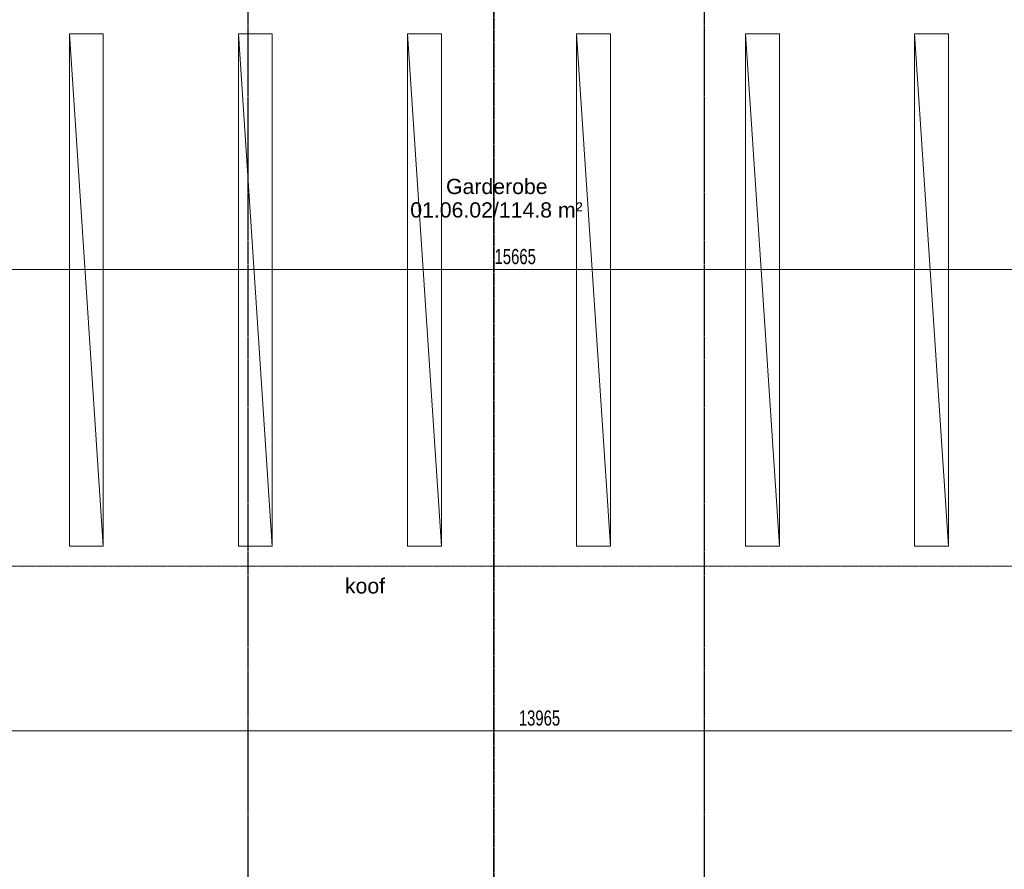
# Model space of a CAD drawing. Header units: millimetres. Extents: x -80560 to 110805, y -11020 to 52719.
# Tile 144 of 184: x 69993 to 81644, y 36113 to 46166. Entities that reach past the tile are written whole.
import ezdxf

# ---------------------------------------------------------------- set-up
doc = ezdxf.new("R2010")
doc.units = ezdxf.units.MM
for name, pattern in [('CENTER2', [20, 8, -4, 4, -4]), ('DASHDOT2', [8, 4, -2, 0, -2]), ('DASHED2', [6, 4, -2]), ('DASHED2-1', [3, 2, -1])]:
    doc.linetypes.add(name, pattern=pattern)
for name, color, linetype, lineweight in [('A-ANNO-DIMS', 211, 'Continuous', 9), ('A-ANNO-DIMS-100', 211, 'Continuous', 9), ('A-AREA', 32, 'DASHED2', 18), ('A-AREA-IDEN', 2, 'Continuous', 9), ('A-DETL', 90, 'Continuous', 18), ('G-ANNO-SYMB', 111, 'Continuous', 9), ('G-ANNO-TEXT', 231, 'Continuous', 9), ('S-GRID', 1, 'Continuous', 9)]:
    doc.layers.add(name, color=color, linetype=linetype, lineweight=lineweight)
doc.styles.add('Arial', font='arial.ttf', dxfattribs={"height": 180})
doc.styles.add('Arial_5', font='arial.ttf', dxfattribs={"width": 0.7, "height": 180})
doc.dimstyles.new('n3o_1_8', dxfattribs={"dimscale": 304.8, "dimtxt": 183.646692, "dimasz": 0.492126, "dimexe": 0.246063, "dimexo": 0.0625, "dimgap": 0.032808, "dimtad": 1, "dimdec": 0, "dimdsep": 46, "dimtxsty": 'Arial_5', "dimblk1": 'OBLIQUE', "dimblk2": 'OBLIQUE', "dimsah": 1, "dimcen": 0.09, "dimdle": 0.246063, "dimazin": 0, "dimtfac": 1, "dimtdec": 4, "dimtix": 1, "dimtmove": 0, "dimatfit": 3, "dimfxl": 0.246063, "dimfxlon": 1, "dimtvp": 1, "dimtolj": 1, "dimtzin": 0, "dimarcsym": 2})
doc.dimstyles.new('n3o_1_8_1', dxfattribs={"dimscale": 304.8, "dimtxt": 183.646692, "dimasz": 0.492126, "dimexe": 0.246063, "dimexo": 0.0625, "dimgap": 0.032808, "dimtad": 1, "dimdec": 0, "dimdsep": 46, "dimtxsty": 'Arial_5', "dimblk1": 'OBLIQUE', "dimblk2": 'OBLIQUE', "dimsah": 1, "dimcen": 0.09, "dimdle": 0.246063, "dimazin": 0, "dimtfac": 1, "dimtdec": 4, "dimtix": 1, "dimtmove": 2, "dimatfit": 3, "dimfxl": 0.246063, "dimfxlon": 1, "dimtvp": 1, "dimtolj": 1, "dimtzin": 0, "dimarcsym": 2})

# ---------------------------------------------------------------- blocks, each defined once
blk = doc.blocks.new('DIMBLOCK158-DO_01 eerste verdieping')
at = {"layer": 'A-ANNO-DIMS-100'}
for p, q in [((68020, 43210), (68095, 43285)), ((68020, 43285), (68020, 43135)), ((68020, 43210), (68020, 43285)), ((83684, 43210), (83759, 43285)), ((83684, 43285), (83684, 43135)), ((83684, 43210), (83684, 43285)), ((68020, 43210), (67945, 43135)), ((68020, 43210), (83684, 43210)), ((83684, 43210), (83609, 43135))]:
    blk.add_line(p, q, dxfattribs=at)
at = {"layer": 'A-ANNO-DIMS-100', "color": 0, "insert": (75612, 43454), "char_height": 180, "width": 576.37, "attachment_point": 1, "line_spacing_factor": 0.941778, "style": 'Arial_5'}
blk.add_mtext('15665', dxfattribs=at)
blk = doc.blocks.new('_Oblique')
at = {"color": 0, "linetype": 'ByBlock', "lineweight": -2}
blk.add_line((-0.5, -0.5), (0.5, 0.5), dxfattribs=at)
blk = doc.blocks.new('DIMBLOCK185-DO_01 eerste verdieping')
at = {"layer": 'A-ANNO-DIMS-100'}
for p, q in [((68720, 37750), (68795, 37825)), ((68720, 37825), (68720, 37675)), ((68720, 37750), (68720, 37825)), ((82685, 37750), (82760, 37825)), ((82685, 37825), (82685, 37675)), ((82685, 37750), (82685, 37825)), ((68720, 37750), (68645, 37675)), ((68720, 37750), (82685, 37750)), ((82685, 37750), (82610, 37675))]:
    blk.add_line(p, q, dxfattribs=at)
at = {"layer": 'A-ANNO-DIMS-100', "color": 0, "insert": (75899, 37993), "char_height": 180, "width": 576.37, "attachment_point": 1, "line_spacing_factor": 0.941778, "style": 'Arial_5'}
blk.add_mtext('13965', dxfattribs=at)

msp = doc.modelspace()

# ---------------------------------------------------------------- linework, layer by layer
at = {"layer": 'A-AREA', "linetype": 'DASHED2-1'}
msp.add_line((68719.8, 39700), (83479.9, 39700), dxfattribs=at)
at = {"layer": 'A-DETL'}
for p, q in [((70582.3, 39937.5), (70582.3, 46000)), ((70982.3, 46000), (70582.3, 46000)), ((70582.3, 46000), (70982.3, 39937.5)), ((70982.3, 39937.5), (70982.3, 46000)), ((72582.3, 39937.5), (72582.3, 46000)), ((72982.3, 46000), (72582.3, 46000)), ((72582.3, 46000), (72982.3, 39937.5)), ((72982.3, 39937.5), (72982.3, 46000)), ((74582.3, 39937.5), (74582.3, 46000)), ((74982.3, 46000), (74582.3, 46000)), ((74582.3, 46000), (74982.3, 39937.5)), ((74982.3, 39937.5), (74982.3, 46000)), ((76582.3, 39937.5), (76582.3, 46000)), ((76982.3, 46000), (76582.3, 46000)), ((76582.3, 46000), (76982.3, 39937.5)), ((76982.3, 39937.5), (76982.3, 46000)), ((78582.3, 39937.5), (78582.3, 46000)), ((78982.3, 46000), (78582.3, 46000)), ((78582.3, 46000), (78982.3, 39937.5)), ((78982.3, 39937.5), (78982.3, 46000)), ((80582.3, 39937.5), (80582.3, 46000)), ((80982.3, 46000), (80582.3, 46000)), ((80582.3, 46000), (80982.3, 39937.5)), ((80982.3, 39937.5), (80982.3, 46000)), ((70982.3, 39937.5), (70582.3, 39937.5)), ((72982.3, 39937.5), (72582.3, 39937.5)), ((74982.3, 39937.5), (74582.3, 39937.5)), ((76982.3, 39937.5), (76582.3, 39937.5)), ((78982.3, 39937.5), (78582.3, 39937.5)), ((80982.3, 39937.5), (80582.3, 39937.5))]:
    msp.add_line(p, q, dxfattribs=at)
at = {"layer": 'G-ANNO-SYMB', "linetype": 'DASHDOT2', "lineweight": 35}
msp.add_line((75602.1, 48603.7), (75602.1, 9150.1), dxfattribs=at)
at = {"layer": 'S-GRID', "linetype": 'CENTER2', "lineweight": 25}
for p, q in [((72694.8, 4383.3), (72694.8, 52119.1)), ((78094.8, 4383.3), (78094.8, 52119.1))]:
    msp.add_line(p, q, dxfattribs=at)

# ---------------------------------------------------------------- texts
at = {"layer": 'A-AREA-IDEN', "char_height": 180, "attachment_point": 1, "style": 'Arial'}
for s, insert, width in [('Garderobe', (75037.8, 44282.9), 1410.97), ('01.06.02/114.8 m²', (74614.5, 44005.1), 2429.113)]:
    msp.add_mtext(s, dxfattribs=dict(at, insert=insert, width=width))
at = {"layer": 'G-ANNO-TEXT', "color": 7, "insert": (73841.4, 39556.8), "char_height": 180, "width": 569.198, "attachment_point": 1, "style": 'Arial'}
msp.add_mtext('koof', dxfattribs=at)

# ---------------------------------------------------------------- dimensions: what is measured, and where the dimension line sits
at = {"layer": 'A-ANNO-DIMS'}
dim = msp.add_linear_dim(base=(83684.3189632, 43210.1931578), p1=(68019.8189632, 43285.1931578), p2=(83684.3189632, 43285.1931578), dimstyle='n3o_1_8', override={"dimpost": '<>', "dimfxl": 15664.5}, dxfattribs=at)
dim.commit()
dim.dimension.update_dxf_attribs({"geometry": 'DIMBLOCK158-DO_01 eerste verdieping', "text_midpoint": (75852.0689632, 43312.0962961)})
dim = msp.add_linear_dim(base=(82684.8, 37749.6), p1=(68719.8, 37824.6), p2=(82684.8, 37824.6), dimstyle='n3o_1_8_1', override={"dimpost": '<>', "dimfxl": 13965}, dxfattribs=at)
dim.commit()
dim.dimension.update_dxf_attribs({"geometry": 'DIMBLOCK185-DO_01 eerste verdieping', "text_midpoint": (76187.1, 37873.3), "dimtype": 160})

doc.saveas('drawing.dxf')
